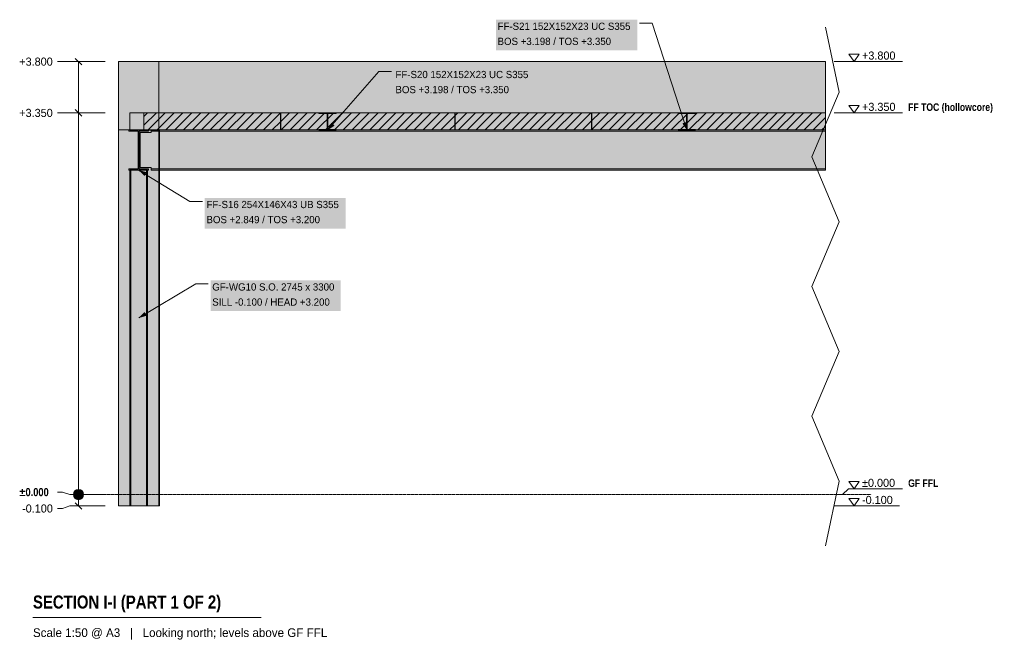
# Model space of a CAD drawing. Header units: millimetres. Extents: x 17904 to 26543, y -1279 to 4168.
import ezdxf

# ---------------------------------------------------------------- set-up
doc = ezdxf.new("R2010")
doc.units = ezdxf.units.MM
doc.linetypes.add('DASHED', pattern=[1.524, 1.27, -0.254])
for name, color, linetype in [('FILL-EPS', 7, 'Continuous'), ('FILL-INK', 7, 'Continuous'), ('FILL-LIGHT', 7, 'Continuous'), ('FILL-STEEL', 7, 'Continuous'), ('FILL-WHITE', 7, 'Continuous'), ('LINE-CORE', 7, 'Continuous'), ('LINE-INK', 7, 'Continuous'), ('LINE-STEEL-DASH', 7, 'DASHED'), ('LINE-STEEL_GREY', 7, 'Continuous'), ('TEXT-INK', 7, 'Continuous'), ('TEXT-STEEL', 7, 'Continuous'), ('TEXT-STEEL_GREY', 7, 'Continuous')]:
    doc.layers.add(name, color=color, linetype=linetype)
doc.styles.add('OpenSansCondensed-Bold', font='OpenSansCondensed-Bold.ttf')

msp = doc.modelspace()

# ---------------------------------------------------------------- hatches: boundary and pattern name
at = {"layer": 'FILL-EPS', "true_color": 0xccffff}
h = msp.add_hatch(color=7, dxfattribs=at)
h.dxf.hatch_style = 1
h.paths.add_polyline_path([(18770.4, 3800), (18825.3, 3800), (19126, 3800), (19126, 3420.5), (19126, 3351.3), (19086.8, 3351.3), (18872, 3351.3), (18872, 3323.8), (18872, 3200.5), (18853.6, 3200.5), (18770.4, 3200.5), (18770.4, 3690.8)])
at = {"layer": 'FILL-INK', "true_color": 0x1a1a1f}
h = msp.add_hatch(color=250, dxfattribs=at)
h.dxf.hatch_style = 1
h.paths.add_polyline_path([(20606, 3197.6), (20637.6, 3262.9), (20666.3, 3237.9)])
h = msp.add_hatch(color=250, dxfattribs=at)
h.dxf.hatch_style = 1
h.paths.add_polyline_path([(23758, 3197.6), (23718.3, 3258.3), (23754.4, 3270)])
h = msp.add_hatch(color=250, dxfattribs=at)
h.dxf.hatch_style = 1
h.paths.add_polyline_path([(18948, 2848.6), (19017.6, 2828.3), (18997.8, 2795.9)])
h = msp.add_hatch(color=250, dxfattribs=at)
h.dxf.hatch_style = 1
h.paths.add_polyline_path([(18948.7, 1550), (18998.9, 1602.3), (19018.5, 1569.7)])
at = {"layer": 'FILL-LIGHT', "true_color": 0xcccccf}
h = msp.add_hatch(color=254, dxfattribs=at)
h.dxf.hatch_style = 1
h.paths.add_polyline_path([(18994.6, 3350), (19168.9, 3350), (20191.6, 3350), (20191.6, 3221.8), (20191.6, 3200), (20017.3, 3200), (18994.6, 3200), (18994.6, 3328.2)])
h = msp.add_hatch(color=254, dxfattribs=at)
h.dxf.hatch_style = 1
h.paths.add_polyline_path([(20242.7, 3350), (20525, 3350), (21097.4, 3350), (21722, 3350), (21722, 3271.7), (21722, 3200), (21149.6, 3200), (20525, 3200), (20476.9, 3200), (20194.6, 3200), (20194.6, 3328.2), (20194.6, 3350)])
h = msp.add_hatch(color=254, dxfattribs=at)
h.dxf.hatch_style = 1
h.paths.add_polyline_path([(22297.4, 3350), (22922, 3350), (22922, 3271.7), (22922, 3200), (22349.6, 3200), (21725, 3200), (21725, 3278.3), (21725, 3350)])
h = msp.add_hatch(color=254, dxfattribs=at)
h.dxf.hatch_style = 1
h.paths.add_polyline_path([(22925, 3278.3), (22925, 3350), (23362.1, 3350), (23839, 3350), (24013.3, 3350), (24974.2, 3350), (24974.2, 3200), (24861.7, 3200), (23839, 3200), (23401.9, 3200), (22925, 3200)])
at = {"layer": 'FILL-STEEL', "true_color": 0x0d2973}
h = msp.add_hatch(color=166, dxfattribs=at)
h.dxf.hatch_style = 1
h.paths.add_polyline_path([(20529.9, 3197.6), (20529.9, 3198.6), (20529.9, 3204.4), (20592.5, 3204.4), (20603.1, 3204.4), (20603.1, 3224.6), (20603.1, 3343.2), (20540.5, 3343.2), (20529.9, 3343.2), (20529.9, 3344.2), (20529.9, 3350), (20660, 3350), (20682.1, 3350), (20682.1, 3349), (20682.1, 3343.2), (20619.5, 3343.2), (20608.9, 3343.2), (20608.9, 3323), (20608.9, 3204.4), (20671.5, 3204.4), (20682.1, 3204.4), (20682.1, 3203.4), (20682.1, 3197.6), (20552, 3197.6)])
h = msp.add_hatch(color=166, dxfattribs=at)
h.dxf.hatch_style = 1
h.paths.add_polyline_path([(23681.9, 3197.6), (23681.9, 3198.6), (23681.9, 3204.4), (23744.5, 3204.4), (23755.1, 3204.4), (23755.1, 3224.6), (23755.1, 3343.2), (23692.5, 3343.2), (23681.9, 3343.2), (23681.9, 3344.2), (23681.9, 3350), (23812, 3350), (23834.1, 3350), (23834.1, 3349), (23834.1, 3343.2), (23771.5, 3343.2), (23760.9, 3343.2), (23760.9, 3323), (23760.9, 3204.4), (23823.5, 3204.4), (23834.1, 3204.4), (23834.1, 3203.4), (23834.1, 3197.6), (23704, 3197.6)])
h = msp.add_hatch(color=166, dxfattribs=at)
h.dxf.hatch_style = 1
h.paths.add_polyline_path([(18862.5, 2848.6), (18862.5, 2850.8), (18862.5, 2858.3), (18926.1, 2858.3), (18944.5, 2858.3), (18944.5, 2932.6), (18944.5, 3190.3), (18880.8, 3190.3), (18862.5, 3190.3), (18862.5, 3192.5), (18862.5, 3200), (18995.3, 3200), (19033.5, 3200), (19033.5, 3197.8), (19033.5, 3190.3), (18969.9, 3190.3), (18951.5, 3190.3), (18951.5, 3116), (18951.5, 2858.3), (19015.2, 2858.3), (19033.5, 2858.3), (19033.5, 2856.1), (19033.5, 2848.6), (18900.7, 2848.6)])
at = {"layer": 'FILL-WHITE', "true_color": 0xffffff}
h = msp.add_hatch(color=7, dxfattribs=at)
h.dxf.hatch_style = 1
h.paths.add_polyline_path([(22081.8, 3898.4), (23322.6, 3898.4), (23322.6, 4168), (22081.8, 4168)])
h = msp.add_hatch(color=7, dxfattribs=at)
h.dxf.hatch_style = 1
h.paths.add_polyline_path([(19126, 3800), (19126.3, 3800.4), (19126.3, 3800), (19126.3, 3800), (19126.3, 3351.3), (19126, 3351.3), (18994.6, 3351.3), (18994.6, 3198.7), (19126, 3198.7), (19126.2, 3200.3), (19126.3, 3200.3), (19126.3, -100), (19126, -100), (18770.4, -100), (18770.4, 3800)])
h = msp.add_hatch(color=7, dxfattribs=at)
h.dxf.hatch_style = 1
h.paths.add_polyline_path([(19126.3, 3800), (19126.3, -100), (18770.4, -100), (18770.4, 3800)])
h = msp.add_hatch(color=7, dxfattribs=at)
h.dxf.hatch_style = 1
h.paths.add_polyline_path([(19126, 3800), (19126, 3351.3), (18872, 3351.3), (18872, 3198.7), (19126, 3198.7), (19126, -100), (18770.4, -100), (18770.4, 3800)])
h = msp.add_hatch(color=7, dxfattribs=at)
h.dxf.hatch_style = 1
h.paths.add_polyline_path([(19126.3, 3800), (24974.2, 3800), (24974.2, 3200.5), (19129.5, 3200.5), (19129.5, -100), (19129.5, -100), (19129.5, -100), (19126.3, -100), (19126.3, 3800)])
h = msp.add_hatch(color=7, dxfattribs=at)
h.dxf.hatch_style = 1
h.paths.add_polyline_path([(19126.3, 3351.3), (19126.3, 3800), (24974.2, 3800), (24974.2, 3351.3), (19126.3, 3351.3)])
h = msp.add_hatch(color=7, dxfattribs=at)
h.dxf.hatch_style = 1
h.paths.add_polyline_path([(21186, 3475), (22426.8, 3475), (22426.8, 3744.6), (21186, 3744.6)])
h = msp.add_hatch(color=7, dxfattribs=at)
h.dxf.hatch_style = 1
h.paths.add_polyline_path([(18994.6, 3198.7), (18994.6, 3351.3), (19126.3, 3351.3), (19126.3, 3198.7)])
h = msp.add_hatch(color=7, dxfattribs=at)
h.dxf.hatch_style = 1
h.paths.add_polyline_path([(19126.3, 3351.3), (24974.2, 3351.3), (24974.2, 3200.5), (19129.5, 3200.5), (19129.5, 3198.7), (19126.3, 3198.7)])
h = msp.add_hatch(color=7, dxfattribs=at)
h.dxf.hatch_style = 1
h.paths.add_polyline_path([(20529.9, 3204.4), (20603.1, 3204.4), (20603.1, 3343.2), (20529.9, 3343.2), (20529.9, 3350), (20682.1, 3350), (20682.1, 3343.2), (20608.9, 3343.2), (20608.9, 3204.4), (20682.1, 3204.4), (20682.1, 3197.6), (20529.9, 3197.6)])
h = msp.add_hatch(color=7, dxfattribs=at)
h.dxf.hatch_style = 1
h.paths.add_polyline_path([(20683.7, 3350.1), (20683.7, 3350.1), (20683.7, 3350.1), (20682.1, 3350)])
h = msp.add_hatch(color=7, dxfattribs=at)
h.dxf.hatch_style = 1
h.paths.add_polyline_path([(23681.9, 3204.4), (23755.1, 3204.4), (23755.1, 3343.2), (23681.9, 3343.2), (23681.9, 3350), (23834.1, 3350), (23834.1, 3343.2), (23760.9, 3343.2), (23760.9, 3204.4), (23834.1, 3204.4), (23834.1, 3197.6), (23681.9, 3197.6)])
h = msp.add_hatch(color=7, dxfattribs=at)
h.dxf.hatch_style = 1
h.paths.add_polyline_path([(23835.7, 3350.1), (23835.7, 3350.1), (23835.7, 3350.1), (23834.1, 3350)])
h = msp.add_hatch(color=7, dxfattribs=at)
h.dxf.hatch_style = 1
h.paths.add_polyline_path([(18872, 3200.5), (18872, 3198.7), (19126, 3198.7), (19126, -100), (18770.4, -100), (18770.4, 3200.5)])
h = msp.add_hatch(color=7, dxfattribs=at)
h.dxf.hatch_style = 1
h.paths.add_polyline_path([(18862.5, 2858.3), (18944.5, 2858.3), (18944.5, 3190.3), (18862.5, 3190.3), (18862.5, 3200), (19033.5, 3200), (19033.5, 3190.3), (18951.5, 3190.3), (18951.5, 2858.3), (19033.5, 2858.3), (19033.5, 2848.6), (18862.5, 2848.6)])
h = msp.add_hatch(color=7, dxfattribs=at)
h.dxf.hatch_style = 1
h.paths.add_polyline_path([(19035.1, 3200.2), (19035.1, 3200.2), (19035.1, 3200.1), (19033.5, 3200)])
h = msp.add_hatch(color=7, dxfattribs=at)
h.dxf.hatch_style = 1
h.paths.add_polyline_path([(19059, 3200), (24974.2, 3200), (24974.2, 3190.3), (19059, 3190.3)])
h = msp.add_hatch(color=7, dxfattribs=at)
h.dxf.hatch_style = 1
h.paths.add_polyline_path([(24974.2, 3200), (24974.2, 3190.3), (19059, 3190.3), (19059, 3200)])
h = msp.add_hatch(color=7, dxfattribs=at)
h.dxf.hatch_style = 1
h.paths.add_polyline_path([(19126.3, 3198.7), (19129.5, 3198.7), (19129.5, -100), (19126.3, -100)])
h = msp.add_hatch(color=7, dxfattribs=at)
h.dxf.hatch_style = 1
h.paths.add_polyline_path([(18962, 3178), (19059, 3178), (19059, 3190.3), (24974.2, 3190.3), (24974.2, 2858.3), (19059, 2858.3), (19059, 2870.6), (18962, 2870.6)])
h = msp.add_hatch(color=7, dxfattribs=at)
h.dxf.hatch_style = 1
h.paths.add_polyline_path([(19059, 3178), (19059, 3190.3), (24974.2, 3190.3), (24974.2, 2858.3), (19059, 2858.3), (19059, 2870.6), (18962, 2870.6), (18962, 3178)])
h = msp.add_hatch(color=7, dxfattribs=at)
h.dxf.hatch_style = 1
h.paths.add_polyline_path([(19059, 2858.3), (24974.2, 2858.3), (24974.2, 2848.6), (19059, 2848.6)])
h = msp.add_hatch(color=7, dxfattribs=at)
h.dxf.hatch_style = 1
h.paths.add_polyline_path([(24974.2, 2858.3), (24974.2, 2848.6), (19059, 2848.6), (19059, 2858.3)])
h = msp.add_hatch(color=7, dxfattribs=at)
h.dxf.hatch_style = 1
h.paths.add_polyline_path([(18878.6, 2849), (18878.6, -100), (18871.8, -100), (18871.8, 2849)])
h = msp.add_hatch(color=7, dxfattribs=at)
h.dxf.hatch_style = 1
h.paths.add_polyline_path([(18871.8, 2849), (18878.6, 2849), (18878.6, -100), (18871.8, -100)])
h = msp.add_hatch(color=7, dxfattribs=at)
h.dxf.hatch_style = 1
h.paths.add_polyline_path([(18878.6, 2849), (19017.4, 2849), (19017.4, -100), (18878.6, -100), (18878.6, 2849)])
h = msp.add_hatch(color=7, dxfattribs=at)
h.dxf.hatch_style = 1
h.paths.add_polyline_path([(18878.6, -100), (18878.6, 2849), (19017.4, 2849), (19017.4, -100), (18878.6, -100)])
h = msp.add_hatch(color=7, dxfattribs=at)
h.dxf.hatch_style = 1
h.paths.add_polyline_path([(19024.2, 2849), (19024.2, -100), (19017.4, -100), (19017.4, 2849)])
h = msp.add_hatch(color=7, dxfattribs=at)
h.dxf.hatch_style = 1
h.paths.add_polyline_path([(19017.4, 2849), (19024.2, 2849), (19024.2, -100), (19017.4, -100)])
h = msp.add_hatch(color=7, dxfattribs=at)
h.dxf.hatch_style = 1
h.paths.add_polyline_path([(19528, 2334), (20764, 2334), (20764, 2603.6), (19528, 2603.6)])
h = msp.add_hatch(color=7, dxfattribs=at)
h.dxf.hatch_style = 1
h.paths.add_polyline_path([(19578.7, 1610.4), (20721.4, 1610.4), (20721.4, 1880), (19578.7, 1880)])
h = msp.add_hatch(color=7, dxfattribs=at)
h.dxf.hatch_style = 1
h.paths.add_polyline_path([(18465.4, 0), (18463.9, 11.6), (18459.4, 22.5), (18452.2, 31.8), (18442.9, 39), (18432.1, 43.5), (18420.4, 45), (18408.8, 43.5), (18397.9, 39), (18388.6, 31.8), (18381.4, 22.5), (18376.9, 11.6), (18375.4, 0), (18376.9, -11.6), (18381.4, -22.5), (18388.6, -31.8), (18397.9, -39), (18408.8, -43.5), (18420.4, -45), (18432.1, -43.5), (18442.9, -39), (18452.2, -31.8), (18459.4, -22.5), (18463.9, -11.6)])

# ---------------------------------------------------------------- linework, layer by layer
at = {"layer": 'LINE-CORE', "lineweight": 5}
for points in [[(19126, 3800), (19126.3, 3800.4), (19126.3, 3800), (19126.3, 3800), (19126.3, 3351.3), (19126, 3351.3), (18994.6, 3351.3), (18994.6, 3198.7), (19126, 3198.7), (19126.2, 3200.3), (19126.3, 3200.3), (19126.3, -100), (19126, -100), (18770.4, -100), (18770.4, 3800)], [(19126.3, 3800), (19126.3, -100), (18770.4, -100), (18770.4, 3800)], [(19126, 3800), (19126, 3351.3), (18872, 3351.3), (18872, 3198.7), (19126, 3198.7), (19126, -100), (18770.4, -100), (18770.4, 3800)], [(19126.3, 3800), (24974.2, 3800), (24974.2, 3200.5), (19129.5, 3200.5), (19129.5, -100), (19129.5, -100), (19129.5, -100), (19129.5, -100), (19126.3, -100), (19126.3, 3800), (19126.3, 3800)], [(19126.3, 3351.3), (19126.3, 3800), (24974.2, 3800), (24974.2, 3351.3), (19126.3, 3351.3), (19126.3, 3351.3), (19126.3, 3351.3)], [(18994.6, 3198.7), (18994.6, 3351.3), (19126.3, 3351.3), (19126.3, 3351.3), (19126.3, 3198.7), (18994.6, 3198.7)], [(19126.3, 3351.3), (24974.2, 3351.3), (24974.2, 3200.5), (19129.5, 3200.5), (19129.5, 3198.7), (19126.3, 3198.7)], [(20529.9, 3204.4), (20603.1, 3204.4), (20603.1, 3343.2), (20529.9, 3343.2), (20529.9, 3350), (20682.1, 3350), (20682.1, 3343.2), (20608.9, 3343.2), (20608.9, 3204.4), (20682.1, 3204.4), (20682.1, 3197.6), (20529.9, 3197.6)], [(20683.7, 3350.1), (20683.7, 3350.1), (20683.7, 3350.1), (20682.1, 3350)], [(23681.9, 3204.4), (23755.1, 3204.4), (23755.1, 3343.2), (23681.9, 3343.2), (23681.9, 3350), (23834.1, 3350), (23834.1, 3343.2), (23760.9, 3343.2), (23760.9, 3204.4), (23834.1, 3204.4), (23834.1, 3197.6), (23681.9, 3197.6)], [(23835.7, 3350.1), (23835.7, 3350.1), (23835.7, 3350.1), (23834.1, 3350)], [(18872, 3200.5), (18872, 3198.7), (19126, 3198.7), (19126, -100), (18770.4, -100), (18770.4, 3200.5)], [(18862.5, 2858.3), (18944.5, 2858.3), (18944.5, 3190.3), (18862.5, 3190.3), (18862.5, 3190.3), (18862.5, 3200), (19033.5, 3200), (19033.5, 3190.3), (18951.5, 3190.3), (18951.5, 2858.3), (19033.5, 2858.3), (19033.5, 2858.3), (19033.5, 2848.6), (18862.5, 2848.6), (18862.5, 2848.6)], [(19035.1, 3200.2), (19035.1, 3200.2), (19035.1, 3200.1), (19033.5, 3200)], [(19059, 3200), (24974.2, 3200), (24974.2, 3190.3), (19059, 3190.3), (19059, 3190.3)], [(24974.2, 3200), (24974.2, 3190.3), (19059, 3190.3), (19059, 3200)], [(19126.3, 3198.7), (19129.5, 3198.7), (19129.5, -100), (19126.3, -100)], [(18962, 3178), (19059, 3178), (19059, 3190.3), (24974.2, 3190.3), (24974.2, 2858.3), (19059, 2858.3), (19059, 2870.6), (18962, 2870.6)], [(19059, 3178), (19059, 3190.3), (24974.2, 3190.3), (24974.2, 2858.3), (19059, 2858.3), (19059, 2870.6), (18962, 2870.6), (18962, 3178)], [(19059, 2858.3), (24974.2, 2858.3), (24974.2, 2848.6), (19059, 2848.6), (19059, 2848.6)], [(24974.2, 2858.3), (24974.2, 2848.6), (19059, 2848.6), (19059, 2858.3)], [(18878.6, 2849), (18878.6, -100), (18871.8, -100), (18871.8, 2849)], [(18871.8, 2849), (18878.6, 2849), (18878.6, -100), (18871.8, -100)], [(18878.6, 2849), (18878.6, 2849), (19017.4, 2849), (19017.4, -100), (19017.4, -100), (19017.4, -100), (19017.4, -100), (18878.6, -100), (18878.6, 2849), (18878.6, 2849)], [(18878.6, -100), (18878.6, -100), (18878.6, 2849), (19017.4, 2849), (19017.4, 2849), (19017.4, 2849), (19017.4, 2849), (19017.4, -100), (18878.6, -100), (18878.6, -100)], [(19024.2, 2849), (19024.2, -100), (19017.4, -100), (19017.4, 2849)], [(19017.4, 2849), (19024.2, 2849), (19024.2, -100), (19017.4, -100)]]:
    msp.add_lwpolyline(points, close=True, dxfattribs=at)
at = {"layer": 'LINE-INK', "lineweight": 5}
for p, q in [((23452.6, 4138), (23342.6, 4138)), ((23758, 3197.6), (23452.6, 4138)), ((25094.2, 3532.6), (24974.2, 4101.6)), ((18448.7, 3771.7), (18392.1, 3828.3)), ((18279.4, 3800), (18235.4, 3800)), ((18345.4, 3800), (18279.4, 3800)), ((18655.4, 3800), (18345.4, 3800)), ((18420.4, -100), (18420.4, 3800)), ((20606, 3197.6), (21056, 3714.6)), ((21056, 3714.6), (21166, 3714.6)), ((25049.2, 3800), (25124.2, 3800)), ((25124.2, 3800), (25174.2, 3800)), ((25174.2, 3800), (25649, 3800)), ((24854.2, 2963.7), (25094.2, 3532.6)), ((18448.7, 3321.7), (18392.1, 3378.3)), ((18279.4, 3350), (18235.4, 3350)), ((18345.4, 3350), (18279.4, 3350)), ((18655.4, 3350), (18345.4, 3350)), ((25049.2, 3350), (25124.2, 3350)), ((25124.2, 3350), (25174.2, 3350)), ((25174.2, 3350), (25649, 3350)), ((25094.2, 2394.7), (24854.2, 2963.7)), ((18948, 2848.6), (19398, 2573.6)), ((19398, 2573.6), (19508, 2573.6)), ((24854.2, 1825.8), (25094.2, 2394.7)), ((18948.7, 1550), (19448.7, 1850)), ((19448.7, 1850), (19558.7, 1850)), ((25094.2, 1256.8), (24854.2, 1825.8)), ((24854.2, 687.9), (25094.2, 1256.8)), ((25094.2, 118.9), (24854.2, 687.9)), ((24974.2, -450), (25094.2, 118.9)), ((18279.4, 21.9), (18235.4, 21.9)), ((18345.4, 0), (18279.4, 21.9)), ((18655.4, 0), (18345.4, 0)), ((25049.2, 0), (25124.2, 0)), ((25124.2, 0), (25174.2, 50)), ((25174.2, 50), (25649, 50)), ((18448.7, -128.3), (18392.1, -71.7)), ((18279.4, -121.9), (18235.4, -121.9)), ((18345.4, -100), (18279.4, -121.9)), ((18655.4, -100), (18345.4, -100)), ((25049.2, -100), (25124.2, -100)), ((25124.2, -100), (25174.2, -100)), ((25174.2, -100), (25624.2, -100)), ((18020.4, -1080), (20022.7, -1080))]:
    msp.add_line(p, q, dxfattribs=at)
for points in [[(25224.2, 3800), (25179.2, 3865), (25269.2, 3865)], [(18770.4, 3800), (18825.3, 3800), (19126, 3800), (19126, 3420.5), (19126, 3351.3), (19086.8, 3351.3), (18872, 3351.3), (18872, 3323.8), (18872, 3200.5), (18853.6, 3200.5), (18770.4, 3200.5), (18770.4, 3690.8)], [(19126, 3420.5), (19126, 3351.3), (19086.8, 3351.3), (18872, 3351.3), (18872, 3323.8), (18872, 3200.5), (18853.6, 3200.5), (18770.4, 3200.5), (18770.4, 3690.8), (18770.4, 3800), (18825.3, 3800), (19126, 3800)], [(25224.2, 3350), (25179.2, 3415), (25269.2, 3415)], [(18994.6, 3350), (19168.9, 3350), (20191.6, 3350), (20191.6, 3221.8), (20191.6, 3200), (20017.3, 3200), (18994.6, 3200), (18994.6, 3328.2)], [(20242.7, 3350), (20525, 3350), (21097.4, 3350), (21722, 3350), (21722, 3271.7), (21722, 3200), (21149.6, 3200), (20525, 3200), (20476.9, 3200), (20194.6, 3200), (20194.6, 3328.2), (20194.6, 3350)], [(20529.9, 3197.6), (20529.9, 3198.6), (20529.9, 3204.4), (20592.5, 3204.4), (20603.1, 3204.4), (20603.1, 3224.6), (20603.1, 3343.2), (20540.5, 3343.2), (20529.9, 3343.2), (20529.9, 3344.2), (20529.9, 3350), (20660, 3350), (20682.1, 3350), (20682.1, 3349), (20682.1, 3343.2), (20619.5, 3343.2), (20608.9, 3343.2), (20608.9, 3323), (20608.9, 3204.4), (20671.5, 3204.4), (20682.1, 3204.4), (20682.1, 3203.4), (20682.1, 3197.6), (20552, 3197.6)], [(22297.4, 3350), (22922, 3350), (22922, 3271.7), (22922, 3200), (22349.6, 3200), (21725, 3200), (21725, 3278.3), (21725, 3350)], [(22925, 3278.3), (22925, 3350), (23362.1, 3350), (23839, 3350), (24013.3, 3350), (24974.2, 3350), (24974.2, 3200), (24861.7, 3200), (23839, 3200), (23401.9, 3200), (22925, 3200)], [(23681.9, 3197.6), (23681.9, 3198.6), (23681.9, 3204.4), (23744.5, 3204.4), (23755.1, 3204.4), (23755.1, 3224.6), (23755.1, 3343.2), (23692.5, 3343.2), (23681.9, 3343.2), (23681.9, 3344.2), (23681.9, 3350), (23812, 3350), (23834.1, 3350), (23834.1, 3349), (23834.1, 3343.2), (23771.5, 3343.2), (23760.9, 3343.2), (23760.9, 3323), (23760.9, 3204.4), (23823.5, 3204.4), (23834.1, 3204.4), (23834.1, 3203.4), (23834.1, 3197.6), (23704, 3197.6)], [(18862.5, 2848.6), (18862.5, 2850.8), (18862.5, 2858.3), (18926.1, 2858.3), (18944.5, 2858.3), (18944.5, 2932.6), (18944.5, 3190.3), (18880.8, 3190.3), (18862.5, 3190.3), (18862.5, 3192.5), (18862.5, 3200), (18995.3, 3200), (19033.5, 3200), (19033.5, 3197.8), (19033.5, 3190.3), (18969.9, 3190.3), (18951.5, 3190.3), (18951.5, 3116), (18951.5, 2858.3), (19015.2, 2858.3), (19033.5, 2858.3), (19033.5, 2856.1), (19033.5, 2848.6), (18900.7, 2848.6)], [(25224.2, 50), (25179.2, 115), (25269.2, 115)], [(25224.2, -100), (25179.2, -35), (25269.2, -35)]]:
    msp.add_lwpolyline(points, close=True, dxfattribs=at)
msp.add_circle((18420.4, 0), 45, dxfattribs=at)
at = {"layer": 'LINE-STEEL-DASH', "lineweight": 5}
msp.add_line((18370.4, 0), (25374.2, 0), dxfattribs=at)
at = {"layer": 'LINE-STEEL_GREY', "lineweight": 5}
for p, q in [((18994.6, 3240.9), (19103.7, 3350)), ((18994.6, 3318.7), (19025.9, 3350)), ((19031.5, 3200), (19181.5, 3350)), ((19109.3, 3200), (19259.3, 3350)), ((19187, 3200), (19337, 3350)), ((19264.8, 3200), (19414.8, 3350)), ((19342.6, 3200), (19492.6, 3350)), ((19420.4, 3200), (19570.4, 3350)), ((19498.2, 3200), (19648.2, 3350)), ((19576, 3200), (19726, 3350)), ((19653.7, 3200), (19803.7, 3350)), ((19731.5, 3200), (19881.5, 3350)), ((19809.3, 3200), (19959.3, 3350)), ((19887.1, 3200), (20037.1, 3350)), ((19964.9, 3200), (20114.9, 3350)), ((20042.6, 3200), (20191.6, 3349)), ((20194.6, 3274.2), (20270.4, 3350)), ((20198.2, 3200), (20348.2, 3350)), ((20276, 3200), (20426, 3350)), ((20353.8, 3200), (20503.8, 3350)), ((20431.6, 3200), (20581.6, 3350)), ((20509.3, 3200), (20659.3, 3350)), ((20587.1, 3200), (20737.1, 3350)), ((20664.9, 3200), (20814.9, 3350)), ((20742.7, 3200), (20892.7, 3350)), ((20820.5, 3200), (20970.5, 3350)), ((20898.2, 3200), (21048.2, 3350)), ((20976, 3200), (21126, 3350)), ((21053.8, 3200), (21203.8, 3350)), ((21131.6, 3200), (21281.6, 3350)), ((21209.4, 3200), (21359.4, 3350)), ((21287.2, 3200), (21437.2, 3350)), ((21364.9, 3200), (21514.9, 3350)), ((21442.7, 3200), (21592.7, 3350)), ((21520.5, 3200), (21670.5, 3350)), ((21598.3, 3200), (21722, 3323.7)), ((21725, 3248.9), (21826.1, 3350)), ((21725, 3326.7), (21748.3, 3350)), ((21753.8, 3200), (21903.8, 3350)), ((21831.6, 3200), (21981.6, 3350)), ((21909.4, 3200), (22059.4, 3350)), ((21987.2, 3200), (22137.2, 3350)), ((22065, 3200), (22215, 3350)), ((22142.8, 3200), (22292.8, 3350)), ((22220.5, 3200), (22370.5, 3350)), ((22298.3, 3200), (22448.3, 3350)), ((22376.1, 3200), (22526.1, 3350)), ((22453.9, 3200), (22603.9, 3350)), ((22531.7, 3200), (22681.7, 3350)), ((22609.4, 3200), (22759.4, 3350)), ((22687.2, 3200), (22837.2, 3350)), ((22765, 3200), (22915, 3350)), ((22925, 3204.4), (23070.6, 3350)), ((22925, 3282.2), (22992.8, 3350)), ((22998.3, 3200), (23148.3, 3350)), ((23076.1, 3200), (23226.1, 3350)), ((23153.9, 3200), (23303.9, 3350)), ((23231.7, 3200), (23381.7, 3350)), ((23309.5, 3200), (23459.5, 3350)), ((23387.3, 3200), (23537.3, 3350)), ((23465, 3200), (23615, 3350)), ((23542.8, 3200), (23692.8, 3350)), ((23620.6, 3200), (23770.6, 3350)), ((23698.4, 3200), (23848.4, 3350)), ((23776.2, 3200), (23926.2, 3350)), ((23853.9, 3200), (24003.9, 3350)), ((23931.7, 3200), (24081.7, 3350)), ((24009.5, 3200), (24159.5, 3350)), ((24087.3, 3200), (24237.3, 3350)), ((24165.1, 3200), (24315.1, 3350)), ((24242.9, 3200), (24392.9, 3350)), ((24320.6, 3200), (24470.6, 3350)), ((24398.4, 3200), (24548.4, 3350)), ((24476.2, 3200), (24626.2, 3350)), ((24554, 3200), (24704, 3350)), ((24631.8, 3200), (24781.8, 3350)), ((24709.5, 3200), (24859.5, 3350)), ((24787.3, 3200), (24937.3, 3350)), ((24865.1, 3200), (24974.2, 3309.1)), ((20120.4, 3200), (20191.6, 3271.2)), ((21676.1, 3200), (21722, 3245.9)), ((22842.8, 3200), (22922, 3279.2)), ((22920.6, 3200), (22922, 3201.4)), ((24942.9, 3200), (24974.2, 3231.3))]:
    msp.add_line(p, q, dxfattribs=at)

# ---------------------------------------------------------------- texts
at = {"layer": 'TEXT-INK'}
for s, height, p in [('FF-S21 152X152X23 UC S355', 63.5, (22096.8, 4078.4)), ('BOS +3.198 / TOS +3.350', 63.5, (22096.8, 3946.1)), ('+3.800', 71.12, (25294.2, 3817.5)), ('+3.800', 71.12, (17900.6, 3764.4)), ('FF-S20 152X152X23 UC S355', 63.5, (21201, 3655.1)), ('BOS +3.198 / TOS +3.350', 63.5, (21201, 3522.8)), ('+3.350', 71.12, (17900.6, 3314.4)), ('+3.350', 71.12, (25294.2, 3367.5)), ('FF-S16 254X146X43 UB S355', 63.5, (19543, 2514.1)), ('BOS +2.849 / TOS +3.200', 63.5, (19543, 2381.8)), ('GF-WG10 S.O. 2745 x 3300', 63.5, (19593.7, 1790.5)), ('SILL -0.100 / HEAD +3.200', 63.5, (19593.7, 1658.2)), ('±0.000', 71.12, (25294.2, 67.5)), ('-0.100', 71.12, (17925.4, -157.5)), ('-0.100', 71.12, (25294.2, -82.5))]:
    msp.add_text(s, height=height, dxfattribs=at).set_placement(p)
at = {"layer": 'TEXT-INK', "style": 'OpenSansCondensed-Bold'}
for s, height, p in [('±0.000', 71.12, (17900.6, -13.7)), ('SECTION I-I (PART 1 OF 2)', 114.3, (18020.4, -1000))]:
    msp.add_text(s, height=height, dxfattribs=at).set_placement(p)
at = {"layer": 'TEXT-STEEL', "style": 'OpenSansCondensed-Bold'}
for s, p in [('FF TOC (hollowcore)', (25699, 3367.5)), ('GF FFL', (25699, 67.5))]:
    msp.add_text(s, height=66.04, dxfattribs=at).set_placement(p)
at = {"layer": 'TEXT-STEEL_GREY'}
msp.add_text('Scale 1:50 @ A3   |   Looking north; levels above GF FFL', height=76.2, dxfattribs=at).set_placement((18020.4, -1250))

doc.saveas('drawing.dxf')
